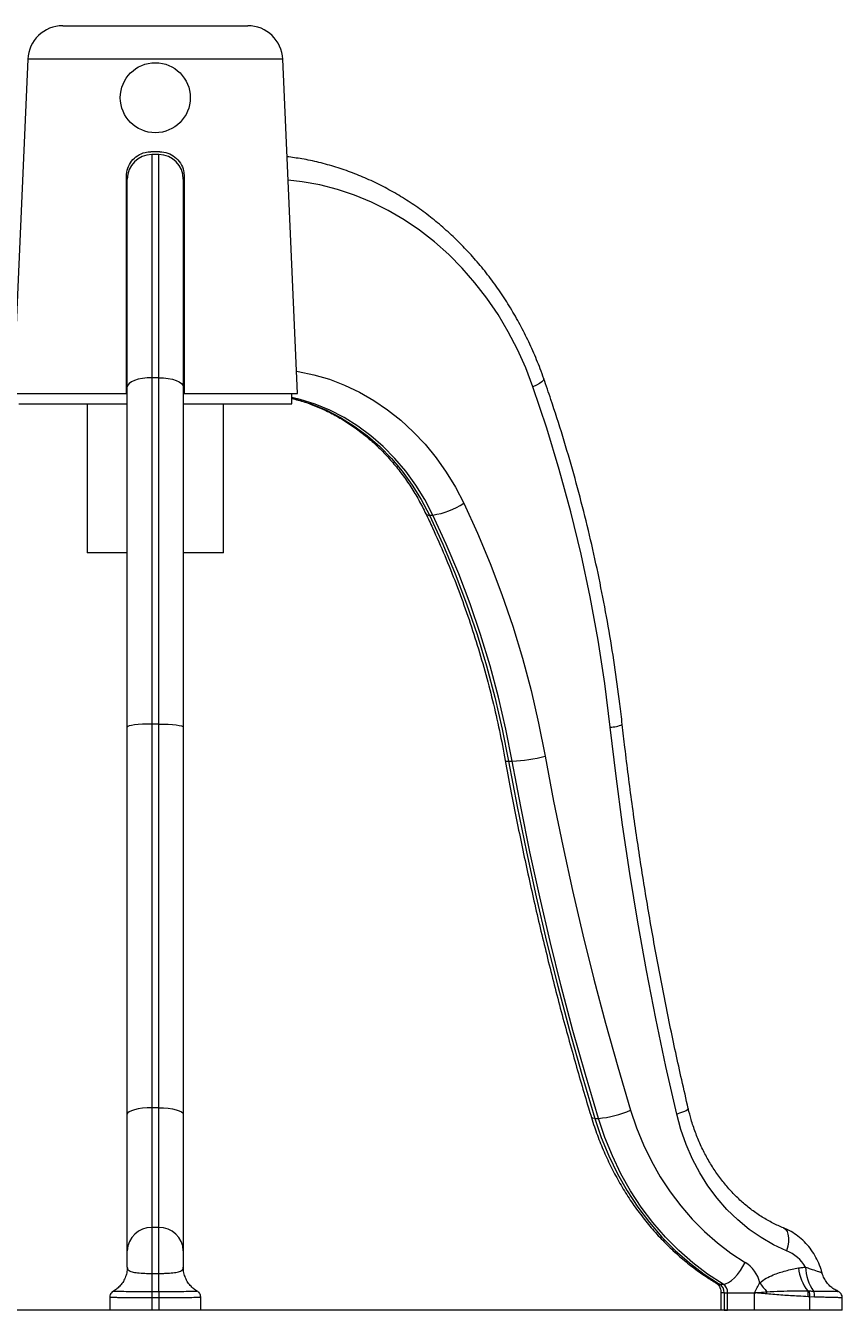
# Model space of a CAD drawing. Header units: millimetres. Extents: x 487 to 5104, y 208 to 5206.
# Tile 12 of 24: x 2745 to 3211, y 1982 to 2716. Entities that reach past the tile are written whole.
import ezdxf

# ---------------------------------------------------------------- set-up
doc = ezdxf.new("R2010")
doc.units = ezdxf.units.MM
doc.styles.add('SLDTEXTSTYLE0', font='TXT', dxfattribs={"width": 0.75})
doc.dimstyles.new('SLDDIMSTYLE0', dxfattribs={"dimtxt": 3.5, "dimasz": 3.302, "dimexe": 0, "dimexo": 0.0625, "dimgap": 0.875, "dimtad": 1, "dimlfac": 0.5, "dimrnd": 1e-09, "dimzin": 12, "dimdsep": 46, "dimtxsty": 'SLDTEXTSTYLE0', "dimsah": 1, "dimcen": 0.09, "dimadec": 0, "dimazin": 3, "dimtfac": 1, "dimtofl": 0, "dimtmove": 0, "dimatfit": 3, "dimfxl": 0, "dimfrac": 2, "dimtolj": 1, "dimtzin": 12, "dimarcsym": 0})

# ---------------------------------------------------------------- blocks, each defined once
blk = doc.blocks.new('_D_5')
at = {"color": 7, "linetype": 'Continuous', "lineweight": 0}
for p, q in [((2277.71, 3196.87), (2149.71, 3196.87)), ((2150.71, 3196.87), (2150.71, 1982.28)), ((3159.96, 1982.28), (2149.71, 1982.28))]:
    blk.add_line(p, q, dxfattribs=at)
for points in [[(2150.71, 3196.87), (2150.2, 3193.57), (2151.22, 3193.57)], [(2150.71, 1982.28), (2151.22, 1985.58), (2150.2, 1985.58)]]:
    blk.add_solid(points, dxfattribs=at)
at = {"color": 7, "linetype": 'Continuous', "lineweight": 0, "insert": (2146.2, 2109.5), "char_height": 3.5, "attachment_point": 1, "rotation": 90, "style": 'SLDTEXTSTYLE0'}
blk.add_mtext('607,30', dxfattribs=at)

msp = doc.modelspace()

# ---------------------------------------------------------------- linework, layer by layer
at = {"color": 7, "linetype": 'Continuous', "lineweight": 15}
for p, q in [((2765.859, 2715.998), (2871.567, 2715.998)), ((2745.878, 2696.871), (2737.544, 2505.998)), ((2899.882, 2505.998), (2891.548, 2696.871)), ((2821.213, 2643.998), (2816.213, 2643.998)), ((2816.713, 2642.339), (2816.713, 2514.96)), ((2820.713, 2642.339), (2816.713, 2642.339)), ((2820.713, 2514.96), (2820.713, 2642.339)), ((2802.159, 2627.998), (2802.713, 2627.998)), ((2802.213, 2505.998), (2802.213, 2629.998)), ((2802.713, 2509.709), (2802.713, 2628.339)), ((2834.713, 2628.339), (2834.713, 2509.709)), ((2834.713, 2627.998), (2835.308, 2627.998)), ((2835.213, 2629.998), (2835.213, 2505.998)), ((2802.713, 2315.336), (2802.713, 2509.709)), ((2816.713, 2514.96), (2816.713, 2317.126)), ((2820.713, 2514.96), (2816.713, 2514.96)), ((2820.713, 2317.126), (2820.713, 2514.96)), ((2834.713, 2509.709), (2834.713, 2315.336)), ((2737.544, 2505.998), (2802.213, 2505.998)), ((2802.213, 2505.998), (2802.713, 2505.998)), ((2834.713, 2505.998), (2835.215, 2505.998)), ((2835.213, 2505.998), (2899.882, 2505.998)), ((2896.713, 2499.998), (2896.713, 2505.998)), ((2740.713, 2499.998), (2802.713, 2499.998)), ((2779.713, 2499.998), (2779.713, 2414.871)), ((2834.713, 2499.998), (2896.713, 2499.998)), ((2857.713, 2414.871), (2857.713, 2499.998)), ((2975.305, 2436.516), (2977.305, 2436.516)), ((2802.713, 2414.871), (2779.713, 2414.871)), ((2857.713, 2414.871), (2834.713, 2414.871)), ((2802.713, 2094.274), (2802.713, 2315.336)), ((2816.713, 2317.126), (2816.713, 2097.923)), ((2820.713, 2317.126), (2816.713, 2317.126)), ((2820.713, 2097.923), (2820.713, 2317.126)), ((2834.713, 2315.336), (2834.713, 2094.274)), ((3020.602, 2295.912), (3022.602, 2295.912)), ((2802.713, 2016.34), (2802.713, 2094.274)), ((2816.713, 2097.923), (2816.713, 2029.56)), ((2820.713, 2097.923), (2816.713, 2097.923)), ((2820.713, 2029.56), (2820.713, 2097.923)), ((2834.713, 2094.274), (2834.713, 2016.34)), ((3069.85, 2091.865), (3071.85, 2091.865)), ((2816.713, 2029.56), (2816.713, 2003.344)), ((2820.713, 2029.56), (2816.713, 2029.56)), ((2820.713, 2003.344), (2820.713, 2029.56)), ((2802.713, 2006.962), (2802.713, 2016.34)), ((2834.713, 2016.34), (2834.713, 2006.962)), ((2816.713, 2003.344), (2816.713, 1993.087)), ((2816.713, 2003.344), (2820.713, 2003.344)), ((2820.713, 1993.087), (2820.713, 2003.344)), ((3141.104, 1997.246), (3143.104, 1997.246)), ((2792.713, 1989.741), (2792.713, 1982.28)), ((2816.713, 1993.087), (2816.713, 1989.402)), ((2816.713, 1993.087), (2820.713, 1993.087)), ((2816.713, 1989.402), (2816.713, 1982.28)), ((2820.713, 1989.402), (2816.713, 1989.402)), ((2820.713, 1993.087), (2820.713, 1989.402)), ((2820.713, 1989.402), (2820.713, 1982.28)), ((2844.713, 1982.28), (2844.713, 1989.753)), ((3141.846, 1992.28), (3141.846, 1982.28)), ((3143.722, 1992.28), (3145.722, 1992.28)), ((3143.722, 1992.28), (3143.722, 1982.28)), ((3145.722, 1992.28), (3160.962, 1992.28)), ((3145.722, 1982.28), (3145.722, 1992.28)), ((3160.962, 1992.28), (3160.962, 1982.28)), ((3191.504, 1993.338), (3192.405, 1993.329)), ((3192.57, 1990.001), (3191.716, 1990.056)), ((3192.57, 1990.001), (3192.57, 1982.28)), ((3195.384, 1989.863), (3192.57, 1990.001)), ((3211.229, 1982.28), (3211.229, 1989.429)), ((2816.713, 1982.28), (2792.713, 1982.28)), ((2820.713, 1982.28), (2816.713, 1982.28)), ((2844.713, 1982.28), (2820.713, 1982.28)), ((3143.722, 1982.28), (3141.846, 1982.28)), ((3143.722, 1982.28), (3145.722, 1982.28)), ((3160.962, 1982.28), (3145.722, 1982.28)), ((3192.57, 1982.28), (3160.962, 1982.28)), ((3211.229, 1982.28), (3192.57, 1982.28))]:
    msp.add_line(p, q, dxfattribs=at)
at = {"color": 8, "linetype": 'Continuous', "lineweight": 15}
for p, q in [((2891.548, 2696.871), (2745.878, 2696.871)), ((3143.722, 1992.28), (3141.846, 1992.28))]:
    msp.add_line(p, q, dxfattribs=at)
at = {"color": 8, "linetype": 'Continuous', "lineweight": 15, "flags": 128}
for points in [[(3034.485, 2509.709), (3030.34, 2520.55), (3025.618, 2531.072), (3020.336, 2541.233), (3014.515, 2550.994), (3008.178, 2560.316), (3001.35, 2569.164), (2994.057, 2577.502), (2986.327, 2585.299), (2978.192, 2592.523), (2969.682, 2599.147), (2960.83, 2605.146), (2951.672, 2610.495), (2942.242, 2615.173), (2932.578, 2619.163), (2922.717, 2622.449), (2912.698, 2625.019), (2902.56, 2626.861), (2894.564, 2627.791)], [(2899.329, 2518.662), (2900.329, 2518.501), (2909.337, 2516.637), (2918.208, 2514.04), (2926.898, 2510.724), (2935.362, 2506.705), (2943.558, 2502.003), (2951.445, 2496.642), (2958.983, 2490.649), (2966.134, 2484.055), (2972.862, 2476.891), (2979.134, 2469.195), (2984.917, 2461.005), (2990.183, 2452.363), (2994.906, 2443.311)], [(3040.697, 2514.34), (3040.719, 2514.075), (3040.382, 2513.422), (3039.55, 2512.626), (3038.253, 2511.718), (3036.543, 2510.733), (3034.485, 2509.709)], [(2977.305, 2436.516), (2972.701, 2445.29), (2967.534, 2453.634), (2961.833, 2461.502), (2955.632, 2468.847), (2948.965, 2475.627), (2941.871, 2481.802), (2934.392, 2487.338), (2926.57, 2492.203), (2918.451, 2496.367), (2910.082, 2499.807), (2901.511, 2502.504), (2896.713, 2503.668)], [(2896.713, 2503.212), (2899.511, 2502.504), (2908.082, 2499.807), (2916.451, 2496.367), (2924.57, 2492.203), (2932.392, 2487.338), (2939.871, 2481.802), (2946.965, 2475.627), (2953.632, 2468.847), (2959.833, 2461.502), (2965.534, 2453.634), (2970.701, 2445.29), (2975.305, 2436.516)], [(3069.85, 2091.865), (3068.704, 2091.954), (3068.042, 2092.218), (3067.895, 2092.429)], [(3123.236, 2097.462), (3123.226, 2097.308), (3122.831, 2096.854), (3121.927, 2096.301), (3120.551, 2095.67), (3118.753, 2094.986), (3116.604, 2094.274)], [(3177.661, 2029.325), (3177.705, 2029.306), (3178.791, 2028.554), (3179.633, 2027.332), (3180.197, 2025.688), (3180.463, 2023.685), (3180.42, 2021.399), (3180.07, 2018.919), (3179.426, 2016.34)], [(3141.104, 1997.246), (3139.846, 1997.485), (3139.494, 1997.663)]]:
    msp.add_lwpolyline(points, dxfattribs=at)
at = {"color": 7, "linetype": 'Continuous', "lineweight": 15, "flags": 128}
for points in [[(2816.713, 2514.96), (2813.982, 2514.859), (2811.355, 2514.561), (2808.935, 2514.075), (2806.813, 2513.422), (2805.072, 2512.626), (2803.778, 2511.718), (2802.982, 2510.733), (2802.713, 2509.709)], [(2820.713, 2514.96), (2823.444, 2514.859), (2826.07, 2514.561), (2828.491, 2514.075), (2830.612, 2513.422), (2832.353, 2512.626), (2833.647, 2511.718), (2834.444, 2510.733), (2834.713, 2509.709)], [(3078.605, 2315.336), (3075.471, 2340.26), (3071.648, 2365.055), (3067.138, 2389.696), (3061.947, 2414.157), (3056.079, 2438.414), (3049.542, 2462.441), (3042.342, 2486.214), (3034.485, 2509.709)], [(2994.906, 2443.311), (3002.761, 2426.219), (3010.054, 2408.798), (3016.773, 2391.073), (3022.91, 2373.068), (3028.456, 2354.809), (3033.403, 2336.322), (3037.743, 2317.633), (3041.472, 2298.769)], [(2975.305, 2436.516), (2982.946, 2419.89), (2990.04, 2402.944), (2996.577, 2385.701), (3002.547, 2368.187), (3007.941, 2350.425), (3012.753, 2332.442), (3016.976, 2314.262), (3020.602, 2295.912)], [(3022.602, 2295.912), (3018.976, 2314.262), (3014.753, 2332.442), (3009.941, 2350.425), (3004.547, 2368.187), (2998.577, 2385.701), (2992.04, 2402.944), (2984.946, 2419.89), (2977.305, 2436.516)], [(2816.713, 2317.126), (2813.982, 2317.091), (2811.355, 2316.99), (2808.935, 2316.824), (2806.813, 2316.602), (2805.072, 2316.331), (2803.778, 2316.021), (2802.982, 2315.686), (2802.713, 2315.336)], [(2820.713, 2317.126), (2823.444, 2317.091), (2826.07, 2316.99), (2828.491, 2316.824), (2830.612, 2316.602), (2832.353, 2316.331), (2833.647, 2316.021), (2834.444, 2315.686), (2834.713, 2315.336)], [(3116.604, 2094.274), (3110.44, 2121.553), (3104.676, 2148.95), (3099.316, 2176.455), (3094.36, 2204.061), (3089.809, 2231.761), (3085.666, 2259.545), (3081.931, 2287.406), (3078.605, 2315.336)], [(3041.472, 2298.769), (3046.298, 2273.102), (3051.493, 2247.531), (3057.053, 2222.063), (3062.978, 2196.705), (3069.266, 2171.463), (3075.915, 2146.345), (3082.923, 2121.358), (3090.288, 2096.508)], [(3020.602, 2295.912), (3025.472, 2270.018), (3030.712, 2244.221), (3036.322, 2218.528), (3042.299, 2192.946), (3048.642, 2167.482), (3055.349, 2142.142), (3062.419, 2116.934), (3069.85, 2091.865)], [(3071.85, 2091.865), (3064.419, 2116.934), (3057.349, 2142.142), (3050.642, 2167.482), (3044.299, 2192.946), (3038.322, 2218.528), (3032.712, 2244.221), (3027.472, 2270.018), (3022.602, 2295.912)], [(2816.713, 2097.923), (2813.982, 2097.853), (2811.355, 2097.645), (2808.935, 2097.308), (2806.813, 2096.854), (2805.072, 2096.301), (2803.778, 2095.67), (2802.982, 2094.986), (2802.713, 2094.274)], [(2820.713, 2097.923), (2823.444, 2097.853), (2826.07, 2097.645), (2828.491, 2097.308), (2830.612, 2096.854), (2832.353, 2096.301), (2833.647, 2095.67), (2834.444, 2094.986), (2834.713, 2094.274)], [(3069.85, 2091.865), (3073.528, 2080.993), (3077.843, 2070.437), (3082.775, 2060.249), (3088.301, 2050.475), (3094.395, 2041.162), (3101.028, 2032.355), (3108.169, 2024.093), (3115.784, 2016.417), (3123.837, 2009.362), (3132.291, 2002.961), (3141.104, 1997.246)], [(3143.104, 1997.246), (3134.291, 2002.961), (3125.837, 2009.362), (3117.784, 2016.417), (3110.169, 2024.093), (3103.028, 2032.355), (3096.395, 2041.162), (3090.301, 2050.475), (3084.775, 2060.249), (3079.843, 2070.437), (3075.528, 2080.993), (3071.85, 2091.865)], [(3090.288, 2096.508), (3093.663, 2086.531), (3097.623, 2076.845), (3102.149, 2067.495), (3107.22, 2058.527), (3112.812, 2049.981), (3118.899, 2041.898), (3125.452, 2034.317), (3132.439, 2027.273), (3139.829, 2020.799), (3147.587, 2014.926), (3155.675, 2009.681)], [(3179.426, 2016.34), (3171.991, 2019.728), (3164.818, 2023.799), (3157.954, 2028.526), (3151.444, 2033.879), (3145.33, 2039.823), (3139.652, 2046.318), (3134.448, 2053.322), (3129.751, 2060.79), (3125.593, 2068.672), (3122.001, 2076.916), (3118.998, 2085.468), (3116.604, 2094.274)], [(3143.104, 1997.246), (3144.577, 1997.485), (3146.207, 1998.193), (3147.932, 1999.342), (3149.686, 2000.888), (3151.4, 2002.773), (3153.01, 2004.923), (3154.453, 2007.255), (3155.675, 2009.681)]]:
    msp.add_lwpolyline(points, dxfattribs=at)
at = {"color": 7, "linetype": 'Continuous', "lineweight": 15}
msp.add_circle((2818.713, 2674.871), 20, dxfattribs=at)
for centre, radius, start, end in [((2765.859, 2695.998), 20, 90, 177.5), ((2871.567, 2695.998), 20, 2.5, 90), ((2816.713, 2628.339), 14, 90, 180), ((2820.713, 2628.339), 14, 0, 90), ((2971.578, 2477.547), 41.429, 277.946299, 304.269897), ((3016.997, 2396.653), 100.897, 273.184612, 284.038082), ((3066.199, 2153.239), 61.634, 275.260605, 293.006965), ((2816.334, 2015.939), 13.627, 88.405809, 178.311732), ((2821.092, 2015.939), 13.627, 1.688268, 91.594191), ((3170.66, 1995.396), 22.705, 30.626167, 67.289327), ((3145.499, 1993.453), 19.154, 13.885369, 57.911113), ((3211.612, 2009.066), 25.528, 185.839833, 218.031921), ((3213.601, 2007.305), 23.406, 180.837989, 216.801154), ((3137.982, 1992.428), 5.742, 358.527101, 57.057738), ((3139.982, 1992.428), 5.742, 358.527101, 57.057738), ((3196.573, 2019.615), 38.987, 213.582893, 223.250097), ((3151.144, 1993.436), 17.041, 353.866775, 358.205316), ((3180.129, 1990.955), 11.622, 355.562428, 11.833957), ((3181.313, 1991.109), 11.312, 354.3785, 11.321887), ((3187.957, 1990.474), 7.452, 355.299093, 22.144227)]:
    msp.add_arc(centre, radius, start, end, dxfattribs=at)
at = {"color": 8, "linetype": 'Continuous', "lineweight": 15}
for centre, radius, start, end in [((2974.848, 2438.41), 1.948, 216.880556, 283.561693), ((3077.856, 2334.837), 19.515, 272.201884, 293.122168), ((3020.013, 2297.984), 2.154, 232.249532, 285.869071)]:
    msp.add_arc(centre, radius, start, end, dxfattribs=at)
at = {"color": 7, "linetype": 'Continuous', "lineweight": 15}
for points, knots in [([(2802.213, 2629.998), (2802.362, 2631.543), (2802.66, 2634.632), (2804.991, 2638.775), (2808.453, 2641.956), (2812.415, 2643.731), (2815.103, 2643.92), (2816.213, 2643.998)], [0, 0, 0, 0, 0.2102514, 0.4204308, 0.6327814, 0.8484134, 1, 1, 1, 1]), ([(2821.213, 2643.998), (2822.783, 2643.844), (2825.923, 2643.536), (2830.107, 2641.137), (2833.28, 2637.597), (2834.972, 2633.645), (2835.144, 2631.034), (2835.213, 2629.998)], [0, 0, 0, 0, 0.2139725, 0.4278738, 0.6434302, 0.8585672, 1, 1, 1, 1]), ([(3040.697, 2514.339), (3040.016, 2516.232), (3038.073, 2521.635), (3034.469, 2530.356), (3029.739, 2540.386), (3024.519, 2550.096), (3018.833, 2559.46), (3012.696, 2568.446), (3006.13, 2577.027), (2999.153, 2585.175), (2991.788, 2592.864), (2984.058, 2600.07), (2975.988, 2606.77), (2967.604, 2612.944), (2958.933, 2618.572), (2950.002, 2623.636), (2940.839, 2628.121), (2931.474, 2632.014), (2921.937, 2635.306), (2912.256, 2637.969), (2902.932, 2639.974), (2896.808, 2640.782), (2893.981, 2641.155)], [0, 0, 0, 0, 0.0279395, 0.0797277, 0.1315168, 0.1832939, 0.2350556, 0.2867984, 0.3385182, 0.3902109, 0.4418723, 0.4934979, 0.5450837, 0.5966261, 0.6481218, 0.6995688, 0.7509658, 0.8023132, 0.8536124, 0.9048667, 0.9560806, 1, 1, 1, 1]), ([(3085.519, 2316.889), (3085.064, 2320.824), (3083.75, 2332.192), (3081.16, 2350.928), (3077.574, 2373.046), (3073.442, 2395.038), (3068.777, 2416.889), (3063.58, 2438.58), (3057.856, 2460.095), (3051.603, 2481.413), (3045.833, 2499.479), (3042.061, 2510.393), (3040.697, 2514.339)], [0, 0, 0, 0, 0.0581964, 0.1681407, 0.2780877, 0.3880341, 0.4979798, 0.6079246, 0.7178683, 0.8278106, 0.9377513, 1, 1, 1, 1]), ([(2896.713, 2503.032), (2897.904, 2502.755), (2901.662, 2501.881), (2907.866, 2499.751), (2915.282, 2496.683), (2922.492, 2492.996), (2929.471, 2488.751), (2936.184, 2483.956), (2942.601, 2478.639), (2948.693, 2472.824), (2954.432, 2466.538), (2959.795, 2459.81), (2964.745, 2452.666), (2969.302, 2445.169), (2971.96, 2439.885), (2973.288, 2437.245)], [0, 0, 0, 0, 0.0375704, 0.1185938, 0.199479, 0.2802053, 0.3607625, 0.4411495, 0.5213727, 0.6014438, 0.681378, 0.761192, 0.840903, 0.9205272, 1, 1, 1, 1]), ([(2973.288, 2437.245), (2974.569, 2434.545), (2978.31, 2426.66), (2984.147, 2413.363), (2990.63, 2397.277), (2996.609, 2380.93), (3002.086, 2364.349), (3007.054, 2347.552), (3011.494, 2330.56), (3015.433, 2313.476), (3017.612, 2301.989), (3018.694, 2296.281)], [0, 0, 0, 0, 0.0612387, 0.1787864, 0.2963339, 0.4138734, 0.531406, 0.6489325, 0.7664536, 0.8839701, 1, 1, 1, 1]), ([(3123.236, 2097.461), (3121.977, 2102.916), (3118.316, 2118.765), (3112.658, 2145.13), (3106.44, 2176.595), (3100.763, 2208.198), (3095.618, 2239.922), (3091.017, 2271.757), (3087.733, 2297.43), (3086.019, 2312.493), (3085.519, 2316.889)], [0, 0, 0, 0, 0.0756533, 0.2198085, 0.3639651, 0.508121, 0.6522764, 0.7964313, 0.9405857, 1, 1, 1, 1]), ([(3018.694, 2296.281), (3019.699, 2290.807), (3022.605, 2274.96), (3027.825, 2248.843), (3034.525, 2217.989), (3041.764, 2187.296), (3049.527, 2156.774), (3057.673, 2126.97), (3063.911, 2105.564), (3067.341, 2094.257), (3067.895, 2092.431)], [0, 0, 0, 0, 0.0792803, 0.2294818, 0.3796849, 0.5298875, 0.6800896, 0.830291, 0.9725844, 1, 1, 1, 1]), ([(3067.895, 2092.431), (3068.451, 2090.661), (3070.033, 2085.628), (3073.049, 2077.503), (3077.09, 2068.166), (3081.632, 2059.129), (3086.651, 2050.425), (3092.129, 2042.087), (3098.045, 2034.147), (3104.378, 2026.635), (3111.103, 2019.58), (3118.193, 2013.006), (3125.627, 2006.95), (3132.741, 2001.832), (3137.458, 1998.92), (3139.496, 1997.662)], [0, 0, 0, 0, 0.0441597, 0.1256245, 0.2070935, 0.2885418, 0.3699627, 0.4513484, 0.5326904, 0.6139793, 0.6952055, 0.7763596, 0.8574322, 0.9384153, 1, 1, 1, 1]), ([(3177.653, 2029.328), (3176.628, 2029.756), (3173.498, 2031.064), (3168.39, 2033.682), (3162.443, 2037.381), (3156.766, 2041.631), (3151.394, 2046.392), (3146.359, 2051.637), (3141.692, 2057.331), (3137.421, 2063.44), (3133.572, 2069.926), (3130.168, 2076.749), (3127.24, 2083.869), (3124.913, 2090.788), (3123.757, 2095.389), (3123.236, 2097.461)], [0, 0, 0, 0, 0.0400376, 0.1223624, 0.2044887, 0.286333, 0.3679116, 0.4492511, 0.5303836, 0.6113422, 0.6921585, 0.7728609, 0.8534736, 0.9340168, 1, 1, 1, 1]), ([(3199.689, 2003.625), (3199.505, 2004.296), (3198.877, 2006.585), (3197.353, 2010.337), (3194.98, 2014.729), (3192.086, 2018.749), (3188.744, 2022.332), (3185.002, 2025.398), (3181.276, 2027.739), (3178.739, 2028.851), (3177.653, 2029.328)], [0, 0, 0, 0, 0.058166, 0.1987012, 0.3393397, 0.4796788, 0.6194777, 0.758495, 0.8965322, 1, 1, 1, 1]), ([(2802.645, 2006.708), (2802.65, 2006.208), (2802.665, 2004.71), (2802.073, 2002.221), (2800.935, 1999.464), (2799.349, 1997.074), (2797.54, 1995.186), (2795.988, 1993.948), (2795.067, 1993.453), (2794.814, 1993.318)], [0, 0, 0, 0, 0.0912752, 0.27375, 0.4613375, 0.634523, 0.7952944, 0.943881, 1, 1, 1, 1]), ([(2802.713, 2006.962), (2802.742, 2006.636), (2802.82, 2005.756), (2803.914, 2004.686), (2806.642, 2003.92), (2810.416, 2003.507), (2813.985, 2003.358), (2816.107, 2003.347), (2816.713, 2003.344)], [0, 0, 0, 0, 0.133972, 0.36099788, 0.5593097, 0.74552522, 0.92738685, 1, 1, 1, 1]), ([(2820.713, 2003.344), (2821.015, 2003.345), (2821.621, 2003.346), (2822.969, 2003.364), (2824.757, 2003.415), (2826.873, 2003.531), (2828.832, 2003.706), (2830.574, 2003.949), (2832.055, 2004.275), (2833.256, 2004.711), (2834.112, 2005.28), (2834.525, 2005.892), (2834.691, 2006.466), (2834.706, 2006.797), (2834.713, 2006.962)], [0, 0, 0, 0, 0.03613611, 0.07245301, 0.16205873, 0.25450402, 0.3462823, 0.44089, 0.53869113, 0.63933191, 0.75149122, 0.86635069, 0.93305535, 1, 1, 1, 1]), ([(2842.469, 1993.407), (2842.223, 1993.54), (2841.23, 1994.075), (2839.573, 1995.46), (2837.69, 1997.564), (2836.167, 2000.098), (2835.144, 2002.964), (2834.677, 2005.31), (2834.75, 2006.664), (2834.767, 2006.961)], [0, 0, 0, 0, 0.0544259, 0.219448, 0.3932245, 0.5720532, 0.7532478, 0.9457869, 1, 1, 1, 1]), ([(3164.094, 1998.05), (3165.283, 1998.937), (3167.694, 2000.737), (3172.689, 2002.972), (3178.863, 2005.012), (3183.757, 2005.982), (3186.216, 2006.469)], [0, 0, 0, 0, 0.1804495, 0.3659537, 0.6814066, 1, 1, 1, 1]), ([(3186.216, 2006.469), (3186.877, 2006.576), (3188.199, 2006.789), (3189.531, 2006.905), (3190.198, 2006.962)], [0, 0, 0, 0, 0.499512, 1, 1, 1, 1]), ([(3208.597, 1993.247), (3207.842, 1993.609), (3206.246, 1994.375), (3204.158, 1996.079), (3202.266, 1998.163), (3200.8, 2000.617), (3199.94, 2002.493), (3199.751, 2003.544), (3199.736, 2003.623)], [0, 0, 0, 0, 0.1777298, 0.3756072, 0.5685767, 0.7730241, 0.9829482, 1, 1, 1, 1]), ([(3139.496, 1997.662), (3139.565, 1997.618), (3139.797, 1997.47), (3140.32, 1997.001), (3141.031, 1995.965), (3141.605, 1994.521), (3141.83, 1993.192), (3141.843, 1992.445), (3141.846, 1992.28)], [0, 0, 0, 0, 0.0966091, 0.3261687, 0.5325045, 0.7417264, 0.9429639, 1, 1, 1, 1]), ([(3160.962, 1992.28), (3160.968, 1992.292), (3161.229, 1992.795), (3161.742, 1993.788), (3162.757, 1995.732), (3163.56, 1997.125), (3164.094, 1998.05)], [0, 0, 0, 0, 0.0061763, 0.2562899, 0.506221, 1, 1, 1, 1]), ([(2794.838, 1993.29), (2794.836, 1993.289), (2794.631, 1993.199), (2793.997, 1992.747), (2793.245, 1991.853), (2792.742, 1990.751), (2792.771, 1990.011), (2792.782, 1989.741)], [0, 0, 0, 0, 0.0025583, 0.2267452, 0.507571, 0.8208883, 1, 1, 1, 1]), ([(2844.641, 1989.775), (2844.638, 1990.14), (2844.63, 1990.921), (2844.105, 1991.946), (2843.436, 1992.726), (2842.825, 1993.174), (2842.533, 1993.312), (2842.439, 1993.357)], [0, 0, 0, 0, 0.2313133, 0.495074, 0.7163573, 0.9083917, 1, 1, 1, 1]), ([(3160.962, 1992.28), (3160.981, 1992.282), (3161.281, 1992.303), (3162.309, 1992.378), (3164.708, 1992.571), (3166.8, 1992.771), (3168.176, 1992.902)], [0, 0, 0, 0, 0.007865, 0.1239485, 0.4240018, 1, 1, 1, 1]), ([(3168.087, 1991.615), (3166.753, 1991.756), (3164.642, 1991.979), (3162.332, 1992.174), (3161.308, 1992.254), (3161.047, 1992.274), (3160.98, 1992.279), (3160.962, 1992.28)], [0, 0, 0, 0, 0.5621128, 0.8899395, 0.9718951, 0.9923839, 1, 1, 1, 1]), ([(3191.716, 1990.056), (3189.893, 1990.157), (3185.04, 1990.426), (3177.157, 1990.848), (3171.111, 1991.359), (3168.087, 1991.615)], [0, 0, 0, 0, 0.2313714, 0.6156367, 1, 1, 1, 1]), ([(3168.176, 1992.902), (3170.733, 1993.034), (3178.503, 1993.436), (3186.283, 1993.377), (3191.504, 1993.338)], [0, 0, 0, 0, 0.3289975, 1, 1, 1, 1]), ([(3192.405, 1993.329), (3192.818, 1993.32), (3193.646, 1993.303), (3194.455, 1993.29), (3194.86, 1993.283)], [0, 0, 0, 0, 0.4995023, 1, 1, 1, 1]), ([(3211.177, 1989.431), (3211.192, 1989.555), (3211.264, 1990.143), (3210.919, 1991.093), (3210.3, 1992.065), (3209.583, 1992.695), (3208.989, 1993.047), (3208.652, 1993.159), (3208.555, 1993.191)], [0, 0, 0, 0, 0.0757895, 0.3589756, 0.5851591, 0.7756193, 0.9355613, 1, 1, 1, 1])]:
    msp.add_open_spline(points, degree=3, knots=knots, dxfattribs=at)
at = {"color": 8, "linetype": 'Continuous', "lineweight": 15}
for points, knots in [([(3190.198, 2006.962), (3191.11, 2006.636), (3193.567, 2005.755), (3196.87, 2004.691), (3199.305, 2003.939), (3199.527, 2003.706), (3199.625, 2003.602)], [0, 0, 0, 0, 0.1865637, 0.5027102, 0.7788708, 1, 1, 1, 1]), ([(2816.713, 1989.402), (2816.223, 1989.402), (2815.276, 1989.402), (2813.499, 1989.404), (2811.512, 1989.406), (2809.347, 1989.411), (2807.6, 1989.416), (2805.799, 1989.423), (2804.037, 1989.432), (2802.191, 1989.444), (2800.757, 1989.455), (2799.33, 1989.469), (2797.991, 1989.485), (2796.673, 1989.507), (2795.714, 1989.527), (2794.82, 1989.551), (2794.057, 1989.579), (2793.411, 1989.614), (2793.01, 1989.652), (2792.744, 1989.691), (2792.762, 1989.724), (2792.772, 1989.741)], [0, 0, 0, 0, 0.0390144, 0.0753483, 0.1419107, 0.1992465, 0.2537701, 0.2901041, 0.3566665, 0.4140024, 0.4685261, 0.5048589, 0.571419, 0.6287529, 0.6832746, 0.7196017, 0.7861513, 0.8434758, 0.8979885, 0.9476765, 1, 1, 1, 1]), ([(2794.854, 1993.255), (2794.821, 1993.25), (2794.7, 1993.228), (2795.227, 1993.199), (2796.412, 1993.168), (2798.806, 1993.135), (2803.147, 1993.108), (2809.678, 1993.09), (2814.432, 1993.088), (2816.713, 1993.087)], [0, 0, 0, 0, 0.0430385, 0.1608144, 0.2699704, 0.3825118, 0.5960327, 0.806213, 1, 1, 1, 1]), ([(2820.713, 1993.087), (2822.054, 1993.088), (2824.785, 1993.088), (2829.772, 1993.095), (2835.265, 1993.112), (2839.961, 1993.147), (2842.545, 1993.194), (2842.437, 1993.24), (2842.392, 1993.259)], [0, 0, 0, 0, 0.1137495, 0.2316193, 0.4386864, 0.646508, 0.85602, 1, 1, 1, 1]), ([(2844.373, 1989.753), (2844.444, 1989.718), (2844.664, 1989.608), (2842.115, 1989.526), (2837.157, 1989.451), (2830.205, 1989.414), (2824.379, 1989.403), (2821.203, 1989.402), (2820.713, 1989.402)], [0, 0, 0, 0, 0.101994, 0.3166711, 0.5313824, 0.7461013, 0.9608198, 1, 1, 1, 1]), ([(3194.86, 1993.283), (3196.071, 1993.268), (3198.533, 1993.237), (3201.7, 1993.199), (3204.406, 1993.168), (3207.078, 1993.136), (3208.862, 1993.113), (3208.594, 1993.106), (3208.525, 1993.104)], [0, 0, 0, 0, 0.1537541, 0.3123751, 0.4593867, 0.6109577, 0.8985284, 1, 1, 1, 1]), ([(3211.199, 1989.429), (3211.208, 1989.43), (3211.236, 1989.435), (3211.063, 1989.444), (3210.759, 1989.455), (3210.285, 1989.469), (3209.648, 1989.485), (3208.734, 1989.507), (3207.83, 1989.527), (3206.748, 1989.551), (3205.514, 1989.578), (3203.974, 1989.614), (3202.456, 1989.651), (3200.5, 1989.702), (3198.179, 1989.767), (3196.255, 1989.834), (3195.384, 1989.863)], [0, 0, 0, 0, 0.02994703, 0.10352108, 0.17348651, 0.22010919, 0.30551994, 0.37909138, 0.44905426, 0.49566966, 0.58106688, 0.65462637, 0.72457767, 0.78833788, 0.90427231, 1, 1, 1, 1])]:
    msp.add_open_spline(points, degree=3, knots=knots, dxfattribs=at)

# ---------------------------------------------------------------- dimensions: what is measured, and where the dimension line sits
at = {"color": 7, "linetype": 'Continuous', "lineweight": 0}
dim = msp.add_linear_dim(base=(2150.713, 1982.28), p1=(2278.713, 3196.871), p2=(3160.962, 1982.28), angle=90, dimstyle='SLDDIMSTYLE0', dxfattribs=at)
dim.commit()
dim.dimension.update_dxf_attribs({"geometry": '_D_5', "text_midpoint": (2150.713, 2116.614), "dimtype": 160})

doc.saveas('drawing.dxf')
